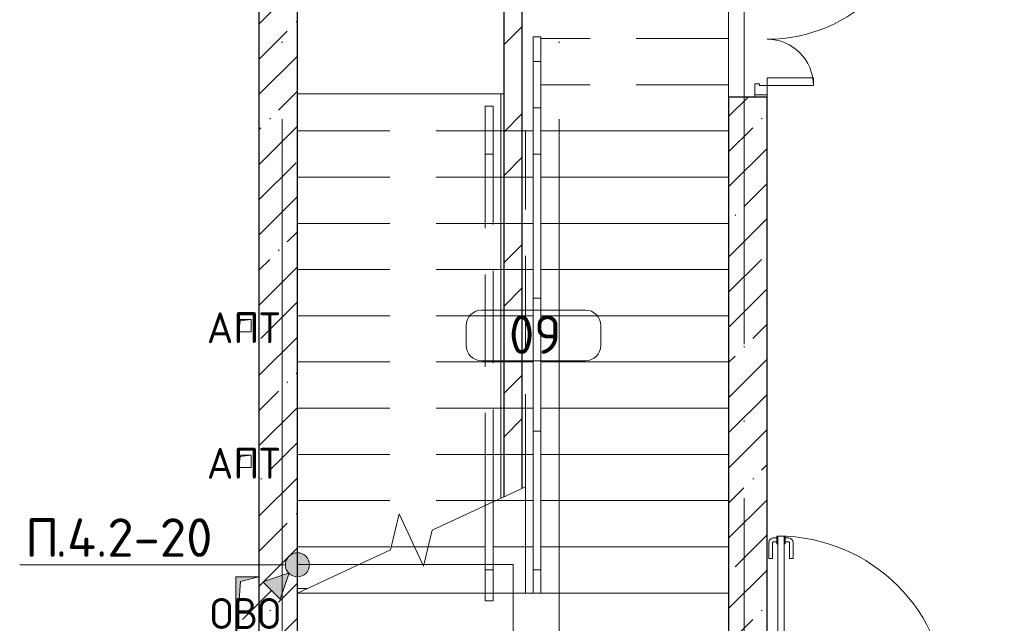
# Model space of a CAD drawing. Header units: millimetres. Extents: x -30540 to 175469, y -11730 to 122288.
# Tile 75 of 119: x 93152 to 99545, y 30599 to 34517. Entities that reach past the tile are written whole.
import ezdxf

# ---------------------------------------------------------------- set-up
doc = ezdxf.new("R2010")
doc.units = ezdxf.units.MM
for name, pattern in [('ADSK_Линия сетки', [5000, 4000, -500, 0, -500]), ('ADSK_Сверху_4_', [900, 600, -300]), ('ADSK_Сверху_5_', [900, 600, -300]), ('Штриховая', [1000, 600, -400])]:
    doc.linetypes.add(name, pattern=pattern)
for name, color, linetype, lineweight in [('_Сверху_ - Линия разреза ограждения', 7, 'ADSK_Сверху_5_', 18), ('_Сверху_ - Перила', 7, 'ADSK_Сверху_5_', 18), ('A-____-NOTE-TEXT', 7, 'Continuous', 18), ('A-AREA-____-IDEN', 7, 'Continuous', 9), ('A-DETL-____-THIN', 7, 'Continuous', 9), ('A-DOOR-____-MCUT', 7, 'Continuous', 9), ('A-DOOR-____-OTLN', 7, 'Continuous', 18), ('A-DOOR-FRAM-MCUT', 7, 'Continuous', 9), ('A-FLOR-____-OTLN', 7, 'Continuous', 18), ('A-WALL-____-MCUT', 7, 'Continuous', 40), ('A-WALL-____-PATT', 7, 'Continuous', 40), ('G-____-____-TEXT', 7, 'Continuous', 9), ('I-WALL-____-MCUT', 7, 'Continuous', 40), ('M-EQPM-____-OTLN', 7, 'Continuous', 18), ('S-GRID-____-OTLN', 7, 'Continuous', 9), ('S-STRS-____-MBND', 7, 'ADSK_Сверху_5_', 18), ('S-STRS-____-OTLN', 7, 'Continuous', 18), ('Ограждение', 7, 'Continuous', 18), ('Перила', 7, 'Continuous', 18), ('Поручни', 7, 'Continuous', 18)]:
    doc.layers.add(name, color=color, linetype=linetype, lineweight=lineweight)
doc.layers.add('A-DETL-____-OTLN', color=7, linetype='Continuous', lineweight=9, true_color=0x00a600)
doc.styles.add('GOST Common', font='GOST_Common.ttf', dxfattribs={"height": 200})
doc.styles.add('GOST Common_3', font='GOST_Common.ttf', dxfattribs={"height": 250})
doc.styles.add('ISOCPEUR', font='isocpeur.ttf', dxfattribs={"height": 250})
pattern_1 = [(45, (0, 0), (-228.0985, 228.0985), []), (45, (228.1, 0), (-228.0985, 228.0985), [403.225, -80.645, 6.706, -73.939])]

# ---------------------------------------------------------------- blocks, each defined once
blk = doc.blocks.new('АР_Дверь двупольная - 1450х2100h_1000_300__ЛК_EIS60-3280529-01 ЭО')
at = {"layer": 'A-DOOR-____-MCUT', "color": 254, "lineweight": 15, "true_color": 0xcccccc}
for p, q in [((-650, 125), (-650, 1125)), ((-650, 1125), (-600, 1125)), ((-600, 1125), (-600, 125)), ((650, 425), (600, 425)), ((600, 425), (600, 125)), ((650, 125), (650, 425)), ((-600, 125), (-650, 125)), ((600, 125), (650, 125))]:
    blk.add_line(p, q, dxfattribs=at)
at = {"layer": 'A-DOOR-____-OTLN', "color": 254, "lineweight": 5, "true_color": 0xcccccc}
for p, q in [((-658, 1087.5), (-670, 1087.5)), ((-658, 1100), (-658, 1050)), ((-650, 1100), (-658, 1100)), ((-600, 1100), (-592, 1100)), ((-592, 1100), (-592, 1050)), ((-592, 1087.5), (-580, 1087.5)), ((-700, 955), (-700, 1057.5)), ((-675, 955), (-675, 1057.5)), ((-658, 1062.5), (-670, 1062.5)), ((-658, 1050), (-650, 1050)), ((-592, 1050), (-600, 1050)), ((-592, 1062.5), (-580, 1062.5)), ((-575, 955), (-575, 1057.5)), ((-550, 955), (-550, 1057.5)), ((-675, 955), (-700, 955)), ((-575, 955), (-550, 955))]:
    blk.add_line(p, q, dxfattribs=at)
for centre, radius, start, end in [((-670, 1057.5), 30, 90, 180), ((-580, 1057.5), 30, 360, 90), ((-670, 1057.5), 4.99, 90, 180), ((-580, 1057.5), 4.99, 360, 90)]:
    blk.add_arc(centre, radius, start, end, dxfattribs=at)
at = {"layer": 'A-DOOR-____-OTLN', "color": 254, "lineweight": 13, "true_color": 0xcccccc}
for centre, radius, start, end in [((-650, 125), 1000, 0, 90), ((650, 125), 300, 90, 180)]:
    blk.add_arc(centre, radius, start, end, dxfattribs=at)
at = {"layer": 'A-DOOR-FRAM-MCUT', "color": 254, "lineweight": 15, "true_color": 0xcccccc}
for p, q in [((-710, 125), (-725, 125)), ((-710, 125), (-650, 125)), ((-710, 45), (-710, 125)), ((-650, 125), (-650, 75)), ((-650, 75), (-640, 75)), ((-640, 75), (-640, 45)), ((650, 75), (640, 75)), ((640, 75), (640, 45)), ((710, 125), (650, 125)), ((650, 125), (650, 75)), ((710, 45), (710, 125)), ((710, 125), (725, 125)), ((-710, 45), (-725, 45)), ((-640, 45), (-710, 45)), ((640, 45), (710, 45)), ((710, 45), (725, 45))]:
    blk.add_line(p, q, dxfattribs=at)
blk = doc.blocks.new('Ограждение - Ограждение-3932782-01 ЭО')
at = {"layer": 'Поручни', "color": 254, "lineweight": 13, "true_color": 0xcccccc}
for p, q in [((12180, 38895), (12230, 38895)), ((12180, 38895), (12180, 36195)), ((12230, 38895), (12230, 36195)), ((12230, 36195), (12180, 36195))]:
    blk.add_line(p, q, dxfattribs=at)
blk = doc.blocks.new('Ограждение - Ограждение-3932797-01 ЭО')
at = {"layer": '_Сверху_ - Линия разреза ограждения', "color": 254, "linetype": 'ADSK_Сверху_4_', "lineweight": 13, "true_color": 0xcccccc}
for p, q in [((11870, 38895), (11920, 38895)), ((11870, 36613.9), (11870, 38895)), ((11870, 38895), (11920, 38895)), ((11870, 36613.9), (11870, 38895)), ((11920, 36637.2), (11920, 38895)), ((11920, 36637.2), (11920, 38895))]:
    blk.add_line(p, q, dxfattribs=at)
at = {"layer": 'Поручни', "color": 254, "lineweight": 13, "true_color": 0xcccccc}
for p, q in [((11920, 36637.2), (11870, 36613.9)), ((11920, 36637.2), (11870, 36613.9)), ((11920, 36195), (11920, 36637.2)), ((11870, 36195), (11870, 36613.9)), ((11920, 36195), (11870, 36195))]:
    blk.add_line(p, q, dxfattribs=at)
blk = doc.blocks.new('Ограждение - Ограждение-3932809-01 ЭО')
at = {"layer": '_Сверху_ - Линия разреза ограждения', "color": 254, "linetype": 'ADSK_Сверху_4_', "lineweight": 13, "true_color": 0xcccccc}
for p, q in [((12180, 39495), (12230, 39495)), ((12180, 39495), (12180, 37095)), ((12180, 39495), (12230, 39495)), ((12180, 39495), (12180, 37095)), ((12230, 39495), (12230, 37095)), ((12230, 39495), (12230, 37095)), ((12230, 37095), (12180, 37095)), ((12230, 37095), (12180, 37095))]:
    blk.add_line(p, q, dxfattribs=at)
blk = doc.blocks.new('Тип перил - Перила_Внутренний_-3932869-01 ЭО')
at = {"layer": 'Перила', "color": 254, "lineweight": 13, "true_color": 0xcccccc}
for p, q in [((12180, 38895), (12230, 38895)), ((12180, 37959.5), (12180, 38895)), ((12230, 38895), (12230, 37959.5)), ((12230, 37959.5), (12180, 37959.5))]:
    blk.add_line(p, q, dxfattribs=at)
blk = doc.blocks.new('Тип перил - Перила_Внутренний_-V115-01 ЭО')
at = {"layer": 'Перила', "color": 254, "lineweight": 13, "true_color": 0xcccccc}
for p, q in [((12230, 38895), (12180, 38895)), ((12180, 38895), (12180, 36195)), ((12230, 38895), (12230, 36195)), ((12230, 36195), (12180, 36195))]:
    blk.add_line(p, q, dxfattribs=at)
blk = doc.blocks.new('Тип перил - Перила_Внутренний_-3932884-01 ЭО')
at = {"layer": '_Сверху_ - Перила', "color": 254, "linetype": 'ADSK_Сверху_4_', "lineweight": 13, "true_color": 0xcccccc}
for p, q in [((11870, 38895), (11920, 38895)), ((11870, 36613.9), (11870, 38895)), ((11920, 36637.2), (11920, 38895))]:
    blk.add_line(p, q, dxfattribs=at)
at = {"layer": 'Перила', "color": 254, "lineweight": 13, "true_color": 0xcccccc}
for p, q in [((11920, 36637.2), (11870, 36613.9)), ((11920, 36195), (11920, 36637.2)), ((11870, 36195), (11870, 36613.9)), ((11870, 36195), (11920, 36195))]:
    blk.add_line(p, q, dxfattribs=at)
blk = doc.blocks.new('Ограждение - Ограждение-3933564-01 ЭО')
at = {"layer": 'Поручни', "color": 254, "lineweight": 13, "true_color": 0xcccccc}
for p, q in [((12180, 36195), (12230, 36195)), ((12180, 36195), (12180, 36045)), ((12230, 36195), (12230, 36045)), ((12230, 36045), (12180, 36045))]:
    blk.add_line(p, q, dxfattribs=at)
blk = doc.blocks.new('Тип перил - Перила_Внутренний_-3933569-01 ЭО')
at = {"layer": 'Перила', "color": 254, "lineweight": 13, "true_color": 0xcccccc}
for p, q in [((12230, 36195), (12180, 36195)), ((12180, 36195), (12180, 36045)), ((12230, 36195), (12230, 36045)), ((12230, 36045), (12180, 36045))]:
    blk.add_line(p, q, dxfattribs=at)
blk = doc.blocks.new('Ограждение - Ограждение-3933625-01 ЭО')
at = {"layer": 'Поручни', "color": 254, "lineweight": 13, "true_color": 0xcccccc}
for p, q in [((12180, 39195), (12230, 39195)), ((12180, 39195), (12180, 38895)), ((12230, 39195), (12230, 38895)), ((12230, 38895), (12180, 38895))]:
    blk.add_line(p, q, dxfattribs=at)
blk = doc.blocks.new('Тип перил - Перила_Внутренний_-3933630-01 ЭО')
at = {"layer": 'Перила', "color": 254, "lineweight": 13, "true_color": 0xcccccc}
for p, q in [((12180, 39195), (12230, 39195)), ((12180, 38895), (12180, 39195)), ((12230, 39195), (12230, 38895)), ((12230, 38895), (12180, 38895))]:
    blk.add_line(p, q, dxfattribs=at)
blk = doc.blocks.new('Тип перил - Перила_Внутренний_-V116-01 ЭО')
at = {"layer": 'Перила', "color": 254, "lineweight": 13, "true_color": 0xcccccc}
for p, q in [((12230, 39195), (12180, 39195)), ((12180, 39195), (12180, 38895)), ((12230, 39195), (12230, 38895)), ((12230, 38895), (12180, 38895))]:
    blk.add_line(p, q, dxfattribs=at)
blk = doc.blocks.new('Ограждение - Ограждение-3933828-01 ЭО')
at = {"layer": '_Сверху_ - Линия разреза ограждения', "color": 254, "linetype": 'ADSK_Сверху_4_', "lineweight": 13, "true_color": 0xcccccc}
for p, q in [((11870, 35995), (11870, 36195)), ((11870, 36195), (11920, 36195)), ((11870, 35995), (11870, 36195)), ((11920, 35995), (11920, 36195)), ((11920, 35995), (11920, 36195)), ((11920, 35995), (11870, 35995)), ((11920, 35995), (11870, 35995))]:
    blk.add_line(p, q, dxfattribs=at)
blk = doc.blocks.new('Ограждение - Ограждение-3936906-01 ЭО')
at = {"layer": '_Сверху_ - Линия разреза ограждения', "color": 254, "linetype": 'ADSK_Сверху_4_', "lineweight": 13, "true_color": 0xcccccc}
for p, q in [((11870, 39205), (11920, 39205)), ((11870, 38895), (11870, 39205)), ((11870, 39205), (11920, 39205)), ((11870, 38895), (11870, 39205)), ((11920, 38895), (11920, 39205)), ((11920, 38895), (11920, 39205)), ((11920, 38895), (11870, 38895)), ((11920, 38895), (11870, 38895))]:
    blk.add_line(p, q, dxfattribs=at)
blk = doc.blocks.new('Ограждение - Ограждение-3936964-01 ЭО')
at = {"layer": '_Сверху_ - Линия разреза ограждения', "color": 254, "linetype": 'ADSK_Сверху_4_', "lineweight": 13, "true_color": 0xcccccc}
for p, q in [((12180, 39655.6), (12230, 39655.6)), ((12180, 39655.6), (12180, 39495)), ((12180, 39655.6), (12230, 39655.6)), ((12180, 39655.6), (12180, 39495)), ((12230, 39655.6), (12230, 39495)), ((12230, 39655.6), (12230, 39495)), ((12230, 39495), (12180, 39495)), ((12230, 39495), (12180, 39495))]:
    blk.add_line(p, q, dxfattribs=at)
blk = doc.blocks.new('АР_Дверь_Панель двупольная - АР_Дверь_Панель двупольная_Остекленная 1100_350-4220649-01 ЭО')
at = {"layer": 'A-DOOR-____-MCUT', "color": 254, "lineweight": 15, "true_color": 0xcccccc}
for p, q in [((-705, 40), (-705, 1140)), ((-705, 1140), (-665, 1140)), ((-665, 1140), (-665, 40)), ((705, 350), (665, 350)), ((665, 350), (665, 40)), ((705, 40), (705, 350)), ((-665, 40), (-705, 40)), ((665, 40), (705, 40))]:
    blk.add_line(p, q, dxfattribs=at)
at = {"layer": 'A-DOOR-____-OTLN', "color": 254, "lineweight": 5, "true_color": 0xcccccc}
for p, q in [((-765, 995), (-765, 1097.5)), ((-740, 995), (-740, 1097.5)), ((-713, 1127.5), (-735, 1127.5)), ((-713, 1102.5), (-735, 1102.5)), ((-713, 1140), (-713, 1090)), ((-705, 1140), (-713, 1140)), ((-713, 1090), (-705, 1090)), ((-665, 1140), (-657, 1140)), ((-657, 1090), (-665, 1090)), ((-657, 1140), (-657, 1090)), ((-657, 1127.5), (-635, 1127.5)), ((-657, 1102.5), (-635, 1102.5)), ((-630, 995), (-630, 1097.5)), ((-605, 995), (-605, 1097.5)), ((-740, 995), (-765, 995)), ((-630, 995), (-605, 995)), ((657, 337.5), (635, 337.5)), ((657, 350), (657, 300)), ((665, 350), (657, 350)), ((705, 350), (713, 350)), ((713, 350), (713, 300)), ((713, 337.5), (735, 337.5)), ((605, 205), (605, 307.5)), ((630, 205), (630, 307.5)), ((657, 312.5), (635, 312.5)), ((657, 300), (665, 300)), ((713, 300), (705, 300)), ((713, 312.5), (735, 312.5)), ((740, 205), (740, 307.5)), ((765, 205), (765, 307.5)), ((630, 205), (605, 205)), ((740, 205), (765, 205))]:
    blk.add_line(p, q, dxfattribs=at)
for centre, radius, start, end in [((-735, 1097.5), 30, 90, 180), ((-735, 1097.5), 4.99, 90, 180), ((-635, 1097.5), 30, 360, 90), ((-635, 1097.5), 4.99, 0, 90), ((635, 307.5), 30, 90, 180), ((735, 307.5), 30, 0, 90), ((635, 307.5), 4.99, 90, 180), ((735, 307.5), 4.99, 0, 90)]:
    blk.add_arc(centre, radius, start, end, dxfattribs=at)
at = {"layer": 'A-DOOR-____-OTLN', "color": 254, "lineweight": 13, "true_color": 0xcccccc}
for centre, radius, start, end in [((-705, 40), 1100, 0, 90), ((705, 40), 310, 90, 180)]:
    blk.add_arc(centre, radius, start, end, dxfattribs=at)
at = {"layer": 'A-DOOR-FRAM-MCUT', "color": 254, "lineweight": 15, "true_color": 0xcccccc}
for p, q in [((-725, 40), (-705, 40)), ((-725, -40), (-725, 40)), ((-705, 40), (-705, 0)), ((705, 0), (695, 0)), ((695, 0), (695, -40)), ((725, 40), (705, 40)), ((705, 40), (705, 0)), ((725, -40), (725, 40)), ((-695, -40), (-725, -40)), ((-705, 0), (-695, 0)), ((-695, 0), (-695, -40)), ((695, -40), (725, -40))]:
    blk.add_line(p, q, dxfattribs=at)
blk = doc.blocks.new('АР_Канал вертикальный прямоугольный - АПТ-2365873-01 ЭО')
at = {"layer": 'M-EQPM-____-OTLN', "lineweight": 13, "true_color": 0xe2e2e2}
blk.add_hatch(color=254, dxfattribs=at).paths.add_polyline_path([(-40, -40), (-32, 32), (40, 40), (-40, 40)])
at = {"layer": 'M-EQPM-____-OTLN', "color": 253, "lineweight": 13, "true_color": 0xaaaaaa}
for p, q in [((40, 40), (-40, 40)), ((-40, 40), (-40, -40)), ((40, 40), (-40, 40)), ((-40, 40), (-40, -40)), ((-40, -40), (-40, 40)), ((-40, 40), (40, 40)), ((-40, -40), (-32, 32)), ((-40, -40), (-32, 32)), ((-32, 32), (40, 40)), ((-32, 32), (40, 40)), ((40, -40), (40, 40)), ((40, 40), (40, -40)), ((-40, -40), (40, -40)), ((40, -40), (-40, -40))]:
    blk.add_line(p, q, dxfattribs=at)
blk = doc.blocks.new('АР_Канал вертикальный прямоугольный - ОВО-2775493-01 ЭО')
at = {"layer": 'M-EQPM-____-OTLN', "lineweight": 13, "true_color": 0xe2e2e2}
blk.add_hatch(color=254, dxfattribs=at).paths.add_polyline_path([(-75, -225), (-45, 195), (75, 225), (-75, 225)])
at = {"layer": 'M-EQPM-____-OTLN', "color": 253, "lineweight": 13, "true_color": 0xaaaaaa}
for p, q in [((75, 225), (-75, 225)), ((-75, 225), (-75, -225)), ((75, 225), (-75, 225)), ((-75, 225), (-75, -225)), ((-75, -225), (-75, 225)), ((-75, 225), (75, 225)), ((-75, -225), (-45, 195)), ((-75, -225), (-45, 195)), ((-45, 195), (75, 225)), ((-45, 195), (75, 225)), ((75, -225), (75, 225)), ((75, 225), (75, -225)), ((-75, -225), (75, -225)), ((75, -225), (-75, -225))]:
    blk.add_line(p, q, dxfattribs=at)
blk = doc.blocks.new('Наметкина 10_РД_АР_К4_отсоединено_rvt-1-01 ЭО')
at = {"layer": 'A-WALL-____-PATT', "lineweight": 5, "true_color": 0xcccccc}
h = blk.add_hatch(dxfattribs=at)
h.set_pattern_fill('FP_88', color=254, style=0, pattern_type=2)
h.set_pattern_definition(pattern_1)
h.paths.add_polyline_path([(98005.3, 29515), (98005.3, 34015), (97755.3, 34015), (97755.3, 29515)])
h.paths.add_polyline_path([(98005.3, 35465), (98005.3, 35865), (97755.3, 35865), (97755.3, 35465)])
h = blk.add_hatch(dxfattribs=at)
h.set_pattern_fill('FP_88', color=254, style=0, pattern_type=2)
h.set_pattern_definition(pattern_1)
h.paths.add_polyline_path([(94955.3, 25105), (94955.3, 27590), (94705.3, 27590), (94705.3, 25105)])
h.paths.add_polyline_path([(94955.3, 29140), (94955.3, 35615), (94705.3, 35615), (94705.3, 29140)])
h = blk.add_hatch(dxfattribs=at)
h.set_pattern_fill('FP_104', color=254, style=0, pattern_type=2)
h.set_pattern_definition([(45, (0, 0), (-424.264, 424.264), []), (45, (0, 282.8), (-424.264, 424.264), [])])
h.paths.add_polyline_path([(96295.3, 31419.9), (96415.3, 31475.8), (96415.3, 35615), (96295.3, 35615), (96295.3, 31485.1)])
at = {"layer": 'A-FLOR-____-OTLN', "color": 254, "lineweight": 13, "true_color": 0xcccccc}
for p, q in [((97755.3, 34015), (97755.3, 35465)), ((94955.3, 34035), (96295.3, 34035)), ((96275.3, 34035), (96275.3, 33795)), ((95019.6, 30825), (94955.3, 30825)), ((96485.3, 30795), (96435.3, 30795)), ((97755.3, 30795), (96535.3, 30795))]:
    blk.add_line(p, q, dxfattribs=at)
at = {"layer": 'A-WALL-____-MCUT', "color": 254, "lineweight": 30, "true_color": 0xcccccc}
for p, q in [((94705.3, 35615), (94705.3, 29140)), ((94955.3, 29515), (94955.3, 35615)), ((98005.3, 34015), (97755.3, 34015)), ((97755.3, 34015), (97755.3, 29515)), ((98005.3, 29515), (98005.3, 34015))]:
    blk.add_line(p, q, dxfattribs=at)
at = {"layer": 'I-WALL-____-MCUT', "color": 254, "lineweight": 30, "true_color": 0xcccccc}
for p, q in [((96295.3, 35615), (96295.3, 31419.9)), ((96415.3, 31475.8), (96415.3, 35615))]:
    blk.add_line(p, q, dxfattribs=at)
at = {"layer": 'S-STRS-____-MBND', "color": 254, "linetype": 'ADSK_Сверху_4_', "lineweight": 13, "true_color": 0xcccccc}
for p, q in [((97755.3, 34395), (96535.3, 34395)), ((96535.3, 34395), (96535.3, 31695)), ((97755.3, 34395), (96535.3, 34395)), ((97755.3, 34395), (97755.3, 31695)), ((97755.3, 34095), (96535.3, 34095)), ((97755.3, 34095), (96535.3, 34095)), ((94955.3, 33795), (96435.3, 33795)), ((94955.3, 30795), (94955.3, 33795)), ((96435.3, 31485.1), (96435.3, 33795)), ((97755.3, 33795), (96535.3, 33795)), ((97755.3, 33795), (96535.3, 33795)), ((94955.3, 33495), (96435.3, 33495)), ((94955.3, 33495), (96435.3, 33495)), ((97755.3, 33495), (96535.3, 33495)), ((97755.3, 33495), (96535.3, 33495)), ((94955.3, 33195), (96435.3, 33195)), ((94955.3, 33195), (96435.3, 33195)), ((97755.3, 33195), (96535.3, 33195)), ((97755.3, 33195), (96535.3, 33195)), ((94955.3, 32895), (96435.3, 32895)), ((94955.3, 32895), (96435.3, 32895)), ((97755.3, 32895), (96535.3, 32895)), ((97755.3, 32895), (96535.3, 32895)), ((94955.3, 32595), (96435.3, 32595)), ((94955.3, 32595), (96435.3, 32595)), ((97755.3, 32595), (96535.3, 32595)), ((97755.3, 32595), (96535.3, 32595)), ((94955.3, 32295), (96435.3, 32295)), ((94955.3, 32295), (96435.3, 32295)), ((97755.3, 32295), (96535.3, 32295)), ((97755.3, 32295), (96535.3, 32295)), ((94955.3, 31995), (96435.3, 31995)), ((94955.3, 31995), (96435.3, 31995)), ((97755.3, 31995), (96535.3, 31995)), ((97755.3, 31995), (96535.3, 31995)), ((94955.3, 31695), (96435.3, 31695)), ((94955.3, 31695), (96435.3, 31695)), ((97755.3, 31695), (96535.3, 31695)), ((94955.3, 31395), (96242, 31395)), ((94955.3, 31395), (96242, 31395)), ((94955.3, 31095), (95563.8, 31095)), ((94955.3, 31095), (95563.8, 31095)), ((95716.3, 31095), (95804.9, 31095)), ((95716.3, 31095), (95804.9, 31095))]:
    blk.add_line(p, q, dxfattribs=at)
at = {"layer": 'S-STRS-____-MBND', "color": 254, "linetype": 'Continuous', "lineweight": 13, "true_color": 0xcccccc}
for p, q in [((96435.3, 31485.1), (95831.2, 31203.5)), ((95616.1, 31310), (95559.3, 31076.7)), ((95774.5, 30970.1), (95616.1, 31310)), ((95831.2, 31203.5), (95774.5, 30970.1)), ((95559.3, 31076.7), (94955.3, 30795))]:
    blk.add_line(p, q, dxfattribs=at)
at = {"layer": 'S-STRS-____-OTLN', "color": 254, "lineweight": 13, "true_color": 0xcccccc}
for p, q in [((96295.3, 33795), (96275.3, 33795)), ((96275.3, 33795), (96275.3, 33495)), ((96485.3, 33795), (96415.3, 33795)), ((97755.3, 33795), (96535.3, 33795)), ((96275.3, 33495), (96275.3, 33195)), ((96295.3, 33495), (96275.3, 33495)), ((96485.3, 33495), (96415.3, 33495)), ((97755.3, 33495), (96535.3, 33495)), ((96275.3, 33195), (96275.3, 32895)), ((96295.3, 33195), (96275.3, 33195)), ((96485.3, 33195), (96415.3, 33195)), ((97755.3, 33195), (96535.3, 33195)), ((96275.3, 32895), (96275.3, 32595)), ((96295.3, 32895), (96275.3, 32895)), ((96485.3, 32895), (96415.3, 32895)), ((97755.3, 32895), (96535.3, 32895)), ((96275.3, 32595), (96275.3, 32295)), ((96295.3, 32595), (96275.3, 32595)), ((96485.3, 32595), (96415.3, 32595)), ((97755.3, 32595), (96535.3, 32595)), ((96275.3, 32295), (96275.3, 31995)), ((96295.3, 32295), (96275.3, 32295)), ((96485.3, 32295), (96415.3, 32295)), ((97755.3, 32295), (96535.3, 32295)), ((96275.3, 31995), (96275.3, 31695)), ((96295.3, 31995), (96275.3, 31995)), ((96485.3, 31995), (96415.3, 31995)), ((97755.3, 31995), (96535.3, 31995)), ((96275.3, 31695), (96275.3, 31410.5)), ((96295.3, 31695), (96275.3, 31695)), ((96485.3, 31695), (96415.3, 31695)), ((97755.3, 31695), (96535.3, 31695)), ((96435.3, 31395), (96435.3, 31485.1)), ((96242, 31395), (96435.3, 31395)), ((96485.3, 31395), (96435.3, 31395)), ((96435.3, 31095), (96435.3, 31395)), ((97755.3, 31395), (96535.3, 31395)), ((95563.8, 31095), (95716.3, 31095)), ((95804.9, 31095), (96175.3, 31095)), ((96225.3, 31095), (96435.3, 31095)), ((96485.3, 31095), (96435.3, 31095)), ((96435.3, 30795), (96435.3, 31095)), ((97755.3, 31095), (96535.3, 31095)), ((94955.3, 30795), (96435.3, 30795)), ((96485.3, 30795), (96435.3, 30795)), ((97755.3, 30795), (96535.3, 30795))]:
    blk.add_line(p, q, dxfattribs=at)
at = {"layer": 'S-STRS-____-OTLN', "color": 254, "linetype": 'Штриховая', "lineweight": 13, "true_color": 0xcccccc}
for p, q in [((96295.3, 33795), (96275.3, 33795)), ((96485.3, 33795), (96415.3, 33795)), ((97755.3, 33795), (96535.3, 33795)), ((96295.3, 33495), (96275.3, 33495)), ((96485.3, 33495), (96415.3, 33495)), ((97755.3, 33495), (96535.3, 33495)), ((96295.3, 33195), (96275.3, 33195)), ((96485.3, 33195), (96415.3, 33195)), ((97755.3, 33195), (96535.3, 33195)), ((96295.3, 32895), (96275.3, 32895)), ((96485.3, 32895), (96415.3, 32895)), ((97755.3, 32895), (96535.3, 32895)), ((96295.3, 32595), (96275.3, 32595)), ((96485.3, 32595), (96415.3, 32595)), ((97755.3, 32595), (96535.3, 32595)), ((96295.3, 32295), (96275.3, 32295)), ((96485.3, 32295), (96415.3, 32295)), ((97755.3, 32295), (96535.3, 32295)), ((96295.3, 31995), (96275.3, 31995)), ((96485.3, 31995), (96415.3, 31995)), ((97755.3, 31995), (96535.3, 31995)), ((96295.3, 31695), (96275.3, 31695)), ((96485.3, 31695), (96415.3, 31695)), ((97755.3, 31695), (96535.3, 31695)), ((96242, 31395), (96435.3, 31395)), ((96485.3, 31395), (96435.3, 31395)), ((97755.3, 31395), (96535.3, 31395)), ((95563.8, 31095), (95716.3, 31095)), ((95804.9, 31095), (96175.3, 31095)), ((96225.3, 31095), (96435.3, 31095)), ((96485.3, 31095), (96435.3, 31095)), ((97755.3, 31095), (96535.3, 31095)), ((94955.3, 30795), (96435.3, 30795))]:
    blk.add_line(p, q, dxfattribs=at)
at = {"layer": 'A-DOOR-____-OTLN', "color": 254, "lineweight": 13, "true_color": 0xcccccc, "rotation": 269.9999999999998}
blk.add_blockref('АР_Дверь двупольная - 1450х2100h_1000_300__ЛК_EIS60-3280529-01 ЭО', (97880.3, 34740), dxfattribs=at)
at = {"layer": 'A-DOOR-____-OTLN', "color": 254, "lineweight": 13, "true_color": 0xcccccc}
blk.add_blockref('АР_Дверь_Панель двупольная - АР_Дверь_Панель двупольная_Остекленная 1100_350-4220649-01 ЭО', (98780.3, 30025), dxfattribs=at)
at = {"layer": 'M-EQPM-____-OTLN', "color": 253, "lineweight": 5, "true_color": 0xaaaaaa}
for name, p in [('АР_Канал вертикальный прямоугольный - АПТ-2365873-01 ЭО', (94615.3, 32530)), ('АР_Канал вертикальный прямоугольный - АПТ-2365873-01 ЭО', (94615.3, 31650)), ('АР_Канал вертикальный прямоугольный - ОВО-2775493-01 ЭО', (94630.3, 30675))]:
    blk.add_blockref(name, p, dxfattribs=at)
at = {"layer": 'Ограждение', "color": 254, "lineweight": 13, "true_color": 0xcccccc}
for name in ['Ограждение - Ограждение-3936964-01 ЭО', 'Ограждение - Ограждение-3932809-01 ЭО', 'Ограждение - Ограждение-3936906-01 ЭО', 'Ограждение - Ограждение-3933625-01 ЭО', 'Ограждение - Ограждение-3932797-01 ЭО', 'Ограждение - Ограждение-3932782-01 ЭО', 'Ограждение - Ограждение-3933828-01 ЭО', 'Ограждение - Ограждение-3933564-01 ЭО']:
    blk.add_blockref(name, (84305.3, -5250), dxfattribs=at)
at = {"layer": 'Перила', "color": 254, "lineweight": 13, "true_color": 0xcccccc}
for name in ['Тип перил - Перила_Внутренний_-3933630-01 ЭО', 'Тип перил - Перила_Внутренний_-V116-01 ЭО', 'Тип перил - Перила_Внутренний_-3932884-01 ЭО', 'Тип перил - Перила_Внутренний_-3932869-01 ЭО', 'Тип перил - Перила_Внутренний_-V115-01 ЭО', 'Тип перил - Перила_Внутренний_-3933569-01 ЭО']:
    blk.add_blockref(name, (84305.3, -5250), dxfattribs=at)
at = {"layer": 'A-____-NOTE-TEXT', "color": 253, "lineweight": 5, "true_color": 0xaaaaaa, "char_height": 200, "attachment_point": 1, "style": 'GOST Common'}
for s, insert, width in [('АПТ', (94367.1, 32617.2), 609.282), ('АПТ', (94367.1, 31737.2), 609.282), ('ОВО', (94388.1, 30762.2), 593.249)]:
    blk.add_mtext(s, dxfattribs=dict(at, insert=insert, width=width))
blk = doc.blocks.new('Марка помещения 2 - Марка помещения 2-1605974-01 ЭО')
at = {"layer": 'A-AREA-____-IDEN', "color": 253, "true_color": 0xaaaaaa}
for p, q in [((-1.797, 0.841), (1.569, 0.841)), ((-2.297, -0.309), (-2.297, 0.341)), ((2.069, 0.341), (2.069, -0.309)), ((1.569, -0.809), (-1.797, -0.809))]:
    blk.add_line(p, q, dxfattribs=at)
for centre, start, end in [((-1.797, 0.341), 90, 180), ((1.569, 0.341), 0, 90), ((-1.797, -0.309), 180, 270), ((1.569, -0.309), 270, 360)]:
    blk.add_arc(centre, 0.5, start, end, dxfattribs=at)
blk = doc.blocks.new('УГО Выше ниже синее _ 2020 - УГО Выше ниже синее _ 2020-2088885-01 ЭО')
at = {"layer": 'A-____-NOTE-TEXT', "lineweight": 9, "true_color": 0xff0000}
h = blk.add_hatch(color=1, dxfattribs=at)
edge = h.paths.add_edge_path()
edge.add_arc((0, 0), 0.392, 0, 180)
edge.add_arc((0, 0), 0.392, 180, 360)
blk.add_hatch(color=1, dxfattribs=at).paths.add_polyline_path([(-0.565, -1.112), (-1.122, -0.555), (-0.272, -0.263)])
at = {"layer": 'A-____-NOTE-TEXT', "color": 1, "lineweight": 9, "true_color": 0xff0000}
for p, q in [((-0.272, -0.263), (-1.122, -0.555)), ((-0.565, -1.112), (-0.272, -0.263)), ((-1.122, -0.555), (-0.565, -1.112)), ((-1.78, -1.78), (-0.838, -0.838))]:
    blk.add_line(p, q, dxfattribs=at)
blk.add_circle((0, 0), 0.392, dxfattribs=at)
for start, end in [(360, 180), (180, 360)]:
    blk.add_arc((0, 0), 0.392, start, end, dxfattribs=at)

msp = doc.modelspace()

# ---------------------------------------------------------------- linework, layer by layer
at = {"layer": 'A-DETL-____-OTLN', "color": 1, "true_color": 0xff0000}
for p, q in [((96355.3, 30980), (94955.3, 30980)), ((96355.3, 30375), (96355.3, 30980))]:
    msp.add_line(p, q, dxfattribs=at)
at = {"layer": 'A-DETL-____-THIN'}
msp.add_line((94871.8, 30979.2), (93151.8, 30979.2), dxfattribs=at)
at = {"layer": 'S-GRID-____-OTLN', "color": 253, "linetype": 'ADSK_Линия сетки', "true_color": 0xaaaaaa}
for p, q in [((94855.3, -10130.4), (94855.3, 56550)), ((96655.3, -10130.4), (96655.3, 56550)), ((97855.3, -7590.4), (97855.3, 56550))]:
    msp.add_line(p, q, dxfattribs=at)

# ---------------------------------------------------------------- block references
at = {"lineweight": 5}
msp.add_blockref('Наметкина 10_РД_АР_К4_отсоединено_rvt-1-01 ЭО', (0, 0), dxfattribs=at)
at = {"layer": 'A-____-NOTE-TEXT', "color": 1, "lineweight": 9, "true_color": 0xff0000, "xscale": 200, "yscale": 200, "zscale": 200}
msp.add_blockref('УГО Выше ниже синее _ 2020 - УГО Выше ниже синее _ 2020-2088885-01 ЭО', (94955.3, 30978.4), dxfattribs=at)
at = {"layer": 'A-AREA-____-IDEN', "color": 253, "true_color": 0xaaaaaa, "xscale": 199.9999999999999, "yscale": 199.9999999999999, "zscale": 199.9999999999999}
msp.add_blockref('Марка помещения 2 - Марка помещения 2-1605974-01 ЭО', (96511.1, 32464), dxfattribs=at)

# ---------------------------------------------------------------- texts
at = {"layer": 'A-AREA-____-IDEN', "color": 253, "true_color": 0xaaaaaa, "insert": (96329.6, 32597.7), "char_height": 250, "width": 448.945, "attachment_point": 1, "style": 'GOST Common_3'}
msp.add_mtext('09', dxfattribs=at)
at = {"layer": 'G-____-____-TEXT', "char_height": 250, "attachment_point": 1, "style": 'ISOCPEUR'}
for s, insert, width in [('\\fISOCPEUR|b0|i0|c204|p34|;П', (93187.2, 31280.2), 240.506), ('.4.2-20', (93385.6, 31280.2), 1266.666)]:
    msp.add_mtext(s, dxfattribs=dict(at, insert=insert, width=width))

doc.saveas('drawing.dxf')
